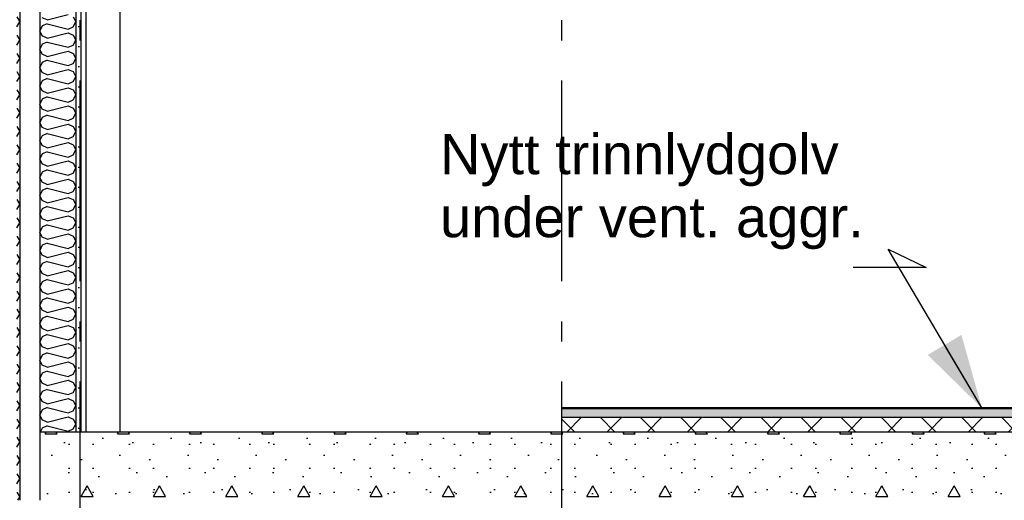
# Model space of a CAD drawing. Header units: millimetres. Extents: x -82116 to -57126, y -2070 to 13065.
# Tile 50 of 74: x -68823 to -66370, y 6070 to 7267. Entities that reach past the tile are written whole.
import ezdxf
from ezdxf.enums import TextEntityAlignment as Align

# ---------------------------------------------------------------- set-up
doc = ezdxf.new("R2010")
doc.units = ezdxf.units.MM
doc.header["$LTSCALE"] = 0.5
doc.header["$MEASUREMENT"] = 0
doc.linetypes.add('Akselinje', pattern=[1500, 1000, -200, 100, -200])
doc.linetypes.add('PLINE', pattern=[0])
for name, color, linetype in [('222- Søyler', 7, 'Continuous'), ('242- Ikke-bærende innervegger', 7, 'Continuous'), ('242- Ikke-bærende innervegger (Skravur)', 7, 'Continuous'), ('251- Frittbærende dekker', 7, 'Continuous'), ('251- Frittbærende dekker (Skravur)', 7, 'Continuous'), ('253- Oppforet gulv_ påstøp (Skravur)(Nye konstruksjoner)', 7, 'Continuous'), ('253- Oppforet gulv_ påstøp(Nye konstruksjoner)', 7, 'Continuous'), ('82-- Modullinjer', 7, 'Continuous'), ('832- Tekst bygning(Nye konstruksjoner)', 7, 'Continuous')]:
    doc.layers.add(name, color=color, linetype=linetype)
doc.styles.add('GENERATED_STYLE_1', font='arial.ttf')
doc.styles.add('GENERATED_STYLE_3', font='arial.ttf')
doc.dimstyles.new('GENERATED_STYLE__2', dxfattribs={"dimtxt": 0.18, "dimasz": 182.4, "dimexe": 0.18, "dimexo": 0.0625, "dimgap": 0, "dimtad": 0, "dimtih": 1, "dimtoh": 1, "dimdec": 4, "dimzin": 0, "dimdsep": 46, "dimcen": 0.09, "dimadec": 0, "dimazin": 0, "dimtfac": 1, "dimtdec": 4, "dimtmove": 0, "dimatfit": 3, "dimldrblk": 'ARROWHEAD_5', "dimfxl": 1, "dimtolj": 1, "dimtzin": 0, "dimarcsym": 0})
pattern_1 = [(270, (0, 0), (86.60254, 0), [0, -50]), (270, (43.3, -25), (86.60254, 0), [0, -50])]

# ---------------------------------------------------------------- blocks, each defined once
blk = doc.blocks.new('*X30')
at = {"layer": '242- Ikke-bærende innervegger (Skravur)', "linetype": 'PLINE'}
for p, q in [((-68755.1, 7266.4), (-68767.3, 7271.9)), ((-68755.1, 7266.4), (-68702.3, 7279.6)), ((-68690.1, 7274.1), (-68683.2, 7261.6)), ((-68690.1, 7249.2), (-68683.2, 7261.6)), ((-68767.3, 7251.3), (-68773.2, 7238.9)), ((-68767.3, 7226.4), (-68773.2, 7238.9)), ((-68755.1, 7256.8), (-68767.3, 7251.3)), ((-68755.1, 7256.8), (-68702.3, 7243.6)), ((-68702.3, 7243.6), (-68690.1, 7249.2)), ((-68755.1, 7220.9), (-68767.3, 7226.4)), ((-68755.1, 7220.9), (-68702.3, 7234.1)), ((-68702.3, 7234.1), (-68690.1, 7228.5)), ((-68690.1, 7228.5), (-68683.2, 7216.1)), ((-68690.1, 7203.7), (-68683.2, 7216.1)), ((-68767.3, 7205.8), (-68773.2, 7193.3)), ((-68767.3, 7180.9), (-68773.2, 7193.3)), ((-68755.1, 7211.3), (-68767.3, 7205.8)), ((-68755.1, 7211.3), (-68702.3, 7198.1)), ((-68755.1, 7175.3), (-68702.3, 7188.5)), ((-68702.3, 7198.1), (-68690.1, 7203.7)), ((-68702.3, 7188.5), (-68690.1, 7183)), ((-68755.1, 7175.3), (-68767.3, 7180.9)), ((-68755.1, 7165.8), (-68767.3, 7160.2)), ((-68755.1, 7165.8), (-68702.3, 7152.6)), ((-68690.1, 7183), (-68683.2, 7170.6)), ((-68690.1, 7158.1), (-68683.2, 7170.6)), ((-68767.3, 7160.2), (-68773.2, 7147.8)), ((-68767.3, 7135.4), (-68773.2, 7147.8)), ((-68755.1, 7129.8), (-68702.3, 7143)), ((-68702.3, 7152.6), (-68690.1, 7158.1)), ((-68702.3, 7143), (-68690.1, 7137.5)), ((-68767.3, 7114.7), (-68773.2, 7102.3)), ((-68755.1, 7129.8), (-68767.3, 7135.4)), ((-68755.1, 7120.3), (-68767.3, 7114.7)), ((-68755.1, 7120.3), (-68702.3, 7107.1)), ((-68690.1, 7137.5), (-68683.2, 7125)), ((-68690.1, 7112.6), (-68683.2, 7125)), ((-68767.3, 7089.8), (-68773.2, 7102.3)), ((-68755.1, 7084.3), (-68702.3, 7097.5)), ((-68702.3, 7107.1), (-68690.1, 7112.6)), ((-68702.3, 7097.5), (-68690.1, 7091.9)), ((-68690.1, 7091.9), (-68683.2, 7079.5)), ((-68767.3, 7069.2), (-68773.2, 7056.7)), ((-68755.1, 7084.3), (-68767.3, 7089.8)), ((-68755.1, 7074.7), (-68767.3, 7069.2)), ((-68755.1, 7074.7), (-68702.3, 7061.5)), ((-68702.3, 7061.5), (-68690.1, 7067.1)), ((-68690.1, 7067.1), (-68683.2, 7079.5)), ((-68767.3, 7044.3), (-68773.2, 7056.7)), ((-68755.1, 7038.8), (-68767.3, 7044.3)), ((-68755.1, 7038.8), (-68702.3, 7052)), ((-68702.3, 7052), (-68690.1, 7046.4)), ((-68690.1, 7046.4), (-68683.2, 7034)), ((-68767.3, 7023.7), (-68773.2, 7011.2)), ((-68755.1, 7029.2), (-68767.3, 7023.7)), ((-68755.1, 7029.2), (-68702.3, 7016)), ((-68702.3, 7016), (-68690.1, 7021.5)), ((-68690.1, 7021.5), (-68683.2, 7034)), ((-68767.3, 6998.8), (-68773.2, 7011.2)), ((-68755.1, 6993.2), (-68767.3, 6998.8)), ((-68755.1, 6993.2), (-68702.3, 7006.4)), ((-68702.3, 7006.4), (-68690.1, 7000.9)), ((-68690.1, 7000.9), (-68683.2, 6988.5)), ((-68767.3, 6978.1), (-68773.2, 6965.7)), ((-68755.1, 6983.7), (-68767.3, 6978.1)), ((-68755.1, 6983.7), (-68702.3, 6970.5)), ((-68702.3, 6970.5), (-68690.1, 6976)), ((-68690.1, 6976), (-68683.2, 6988.5)), ((-68767.3, 6953.3), (-68773.2, 6965.7)), ((-68755.1, 6947.7), (-68767.3, 6953.3)), ((-68755.1, 6947.7), (-68702.3, 6960.9)), ((-68702.3, 6960.9), (-68690.1, 6955.4)), ((-68690.1, 6955.4), (-68683.2, 6942.9)), ((-68690.1, 6930.5), (-68683.2, 6942.9)), ((-68767.3, 6932.6), (-68773.2, 6920.2)), ((-68767.3, 6907.7), (-68773.2, 6920.2)), ((-68755.1, 6938.1), (-68767.3, 6932.6)), ((-68755.1, 6938.1), (-68702.3, 6924.9)), ((-68702.3, 6924.9), (-68690.1, 6930.5)), ((-68755.1, 6902.2), (-68767.3, 6907.7)), ((-68755.1, 6902.2), (-68702.3, 6915.4)), ((-68702.3, 6915.4), (-68690.1, 6909.8)), ((-68690.1, 6909.8), (-68683.2, 6897.4)), ((-68690.1, 6885), (-68683.2, 6897.4)), ((-68767.3, 6887.1), (-68773.2, 6874.6)), ((-68767.3, 6862.2), (-68773.2, 6874.6)), ((-68755.1, 6892.6), (-68767.3, 6887.1)), ((-68755.1, 6892.6), (-68702.3, 6879.4)), ((-68755.1, 6856.7), (-68702.3, 6869.9)), ((-68702.3, 6879.4), (-68690.1, 6885)), ((-68702.3, 6869.9), (-68690.1, 6864.3)), ((-68755.1, 6856.7), (-68767.3, 6862.2)), ((-68755.1, 6847.1), (-68767.3, 6841.5)), ((-68755.1, 6847.1), (-68702.3, 6833.9)), ((-68690.1, 6864.3), (-68683.2, 6851.9)), ((-68690.1, 6839.4), (-68683.2, 6851.9)), ((-68767.3, 6841.5), (-68773.2, 6829.1)), ((-68767.3, 6816.7), (-68773.2, 6829.1)), ((-68755.1, 6811.1), (-68702.3, 6824.3)), ((-68702.3, 6833.9), (-68690.1, 6839.4)), ((-68702.3, 6824.3), (-68690.1, 6818.8)), ((-68767.3, 6796), (-68773.2, 6783.6)), ((-68755.1, 6811.1), (-68767.3, 6816.7)), ((-68755.1, 6801.6), (-68767.3, 6796)), ((-68755.1, 6801.6), (-68702.3, 6788.4)), ((-68690.1, 6818.8), (-68683.2, 6806.3)), ((-68690.1, 6793.9), (-68683.2, 6806.3)), ((-68767.3, 6771.1), (-68773.2, 6783.6)), ((-68755.1, 6765.6), (-68767.3, 6771.1)), ((-68755.1, 6765.6), (-68702.3, 6778.8)), ((-68702.3, 6788.4), (-68690.1, 6793.9)), ((-68702.3, 6778.8), (-68690.1, 6773.2)), ((-68690.1, 6773.2), (-68683.2, 6760.8)), ((-68767.3, 6750.5), (-68773.2, 6738.1)), ((-68755.1, 6756), (-68767.3, 6750.5)), ((-68755.1, 6756), (-68702.3, 6742.8)), ((-68702.3, 6742.8), (-68690.1, 6748.4)), ((-68690.1, 6748.4), (-68683.2, 6760.8)), ((-68767.3, 6725.6), (-68773.2, 6738.1)), ((-68755.1, 6720.1), (-68767.3, 6725.6)), ((-68755.1, 6720.1), (-68702.3, 6733.3)), ((-68702.3, 6733.3), (-68690.1, 6727.7)), ((-68690.1, 6727.7), (-68683.2, 6715.3)), ((-68767.3, 6705), (-68773.2, 6692.5)), ((-68755.1, 6710.5), (-68767.3, 6705)), ((-68755.1, 6710.5), (-68702.3, 6697.3)), ((-68702.3, 6697.3), (-68690.1, 6702.9)), ((-68690.1, 6702.9), (-68683.2, 6715.3)), ((-68767.3, 6680.1), (-68773.2, 6692.5)), ((-68755.1, 6674.5), (-68767.3, 6680.1)), ((-68755.1, 6674.5), (-68702.3, 6687.7)), ((-68702.3, 6687.7), (-68690.1, 6682.2)), ((-68690.1, 6682.2), (-68683.2, 6669.8)), ((-68767.3, 6659.4), (-68773.2, 6647)), ((-68755.1, 6665), (-68767.3, 6659.4)), ((-68755.1, 6665), (-68702.3, 6651.8)), ((-68702.3, 6651.8), (-68690.1, 6657.3)), ((-68690.1, 6657.3), (-68683.2, 6669.8)), ((-68767.3, 6634.6), (-68773.2, 6647)), ((-68755.1, 6629), (-68767.3, 6634.6)), ((-68755.1, 6629), (-68702.3, 6642.2)), ((-68702.3, 6642.2), (-68690.1, 6636.7)), ((-68690.1, 6636.7), (-68683.2, 6624.2)), ((-68690.1, 6611.8), (-68683.2, 6624.2)), ((-68767.3, 6613.9), (-68773.2, 6601.5)), ((-68767.3, 6589), (-68773.2, 6601.5)), ((-68755.1, 6619.5), (-68767.3, 6613.9)), ((-68755.1, 6619.5), (-68702.3, 6606.3)), ((-68702.3, 6606.3), (-68690.1, 6611.8)), ((-68755.1, 6583.5), (-68767.3, 6589)), ((-68755.1, 6583.5), (-68702.3, 6596.7)), ((-68702.3, 6596.7), (-68690.1, 6591.1)), ((-68690.1, 6591.1), (-68683.2, 6578.7)), ((-68690.1, 6566.3), (-68683.2, 6578.7)), ((-68767.3, 6568.4), (-68773.2, 6555.9)), ((-68767.3, 6543.5), (-68773.2, 6555.9)), ((-68755.1, 6573.9), (-68767.3, 6568.4)), ((-68755.1, 6573.9), (-68702.3, 6560.7)), ((-68755.1, 6538), (-68702.3, 6551.2)), ((-68702.3, 6560.7), (-68690.1, 6566.3)), ((-68702.3, 6551.2), (-68690.1, 6545.6)), ((-68755.1, 6538), (-68767.3, 6543.5)), ((-68755.1, 6528.4), (-68767.3, 6522.8)), ((-68755.1, 6528.4), (-68702.3, 6515.2)), ((-68690.1, 6545.6), (-68683.2, 6533.2)), ((-68690.1, 6520.7), (-68683.2, 6533.2)), ((-68767.3, 6522.8), (-68773.2, 6510.4)), ((-68767.3, 6498), (-68773.2, 6510.4)), ((-68755.1, 6492.4), (-68702.3, 6505.6)), ((-68702.3, 6515.2), (-68690.1, 6520.7)), ((-68702.3, 6505.6), (-68690.1, 6500.1)), ((-68767.3, 6477.3), (-68773.2, 6464.9)), ((-68755.1, 6492.4), (-68767.3, 6498)), ((-68755.1, 6482.9), (-68767.3, 6477.3)), ((-68755.1, 6482.9), (-68702.3, 6469.7)), ((-68690.1, 6500.1), (-68683.2, 6487.7)), ((-68690.1, 6475.2), (-68683.2, 6487.7)), ((-68767.3, 6452.5), (-68773.2, 6464.9)), ((-68755.1, 6446.9), (-68767.3, 6452.5)), ((-68755.1, 6446.9), (-68702.3, 6460.1)), ((-68702.3, 6469.7), (-68690.1, 6475.2)), ((-68702.3, 6460.1), (-68690.1, 6454.6)), ((-68690.1, 6454.6), (-68683.2, 6442.1)), ((-68767.3, 6431.8), (-68773.2, 6419.4)), ((-68755.1, 6437.3), (-68767.3, 6431.8)), ((-68755.1, 6437.3), (-68702.3, 6424.1)), ((-68702.3, 6424.1), (-68690.1, 6429.7)), ((-68690.1, 6429.7), (-68683.2, 6442.1)), ((-68767.3, 6406.9), (-68773.2, 6419.4)), ((-68755.1, 6401.4), (-68767.3, 6406.9)), ((-68755.1, 6401.4), (-68702.3, 6414.6)), ((-68702.3, 6414.6), (-68690.1, 6409)), ((-68690.1, 6409), (-68683.2, 6396.6)), ((-68767.3, 6386.3), (-68773.2, 6373.8)), ((-68755.1, 6391.8), (-68767.3, 6386.3)), ((-68755.1, 6391.8), (-68702.3, 6378.6)), ((-68702.3, 6378.6), (-68690.1, 6384.2)), ((-68690.1, 6384.2), (-68683.2, 6396.6)), ((-68767.3, 6361.4), (-68773.2, 6373.8)), ((-68755.1, 6355.9), (-68767.3, 6361.4)), ((-68755.1, 6355.9), (-68702.3, 6369.1)), ((-68702.3, 6369.1), (-68690.1, 6363.5)), ((-68690.1, 6363.5), (-68683.2, 6351.1)), ((-68767.3, 6340.7), (-68773.2, 6328.3)), ((-68755.1, 6346.3), (-68767.3, 6340.7)), ((-68755.1, 6346.3), (-68702.3, 6333.1)), ((-68702.3, 6333.1), (-68690.1, 6338.6)), ((-68690.1, 6338.6), (-68683.2, 6351.1)), ((-68767.3, 6315.9), (-68773.2, 6328.3)), ((-68755.1, 6310.3), (-68767.3, 6315.9)), ((-68755.1, 6310.3), (-68702.3, 6323.5)), ((-68702.3, 6323.5), (-68690.1, 6318)), ((-68690.1, 6318), (-68683.2, 6305.5)), ((-68690.1, 6293.1), (-68683.2, 6305.5)), ((-68767.3, 6295.2), (-68773.2, 6282.8)), ((-68767.3, 6270.3), (-68773.2, 6282.8)), ((-68755.1, 6300.8), (-68767.3, 6295.2)), ((-68755.1, 6300.8), (-68702.3, 6287.6)), ((-68702.3, 6287.6), (-68690.1, 6293.1)), ((-68755.1, 6264.8), (-68767.3, 6270.3)), ((-68755.1, 6264.8), (-68702.3, 6278)), ((-68702.3, 6278), (-68690.1, 6272.4)), ((-68690.1, 6272.4), (-68683.2, 6260)), ((-68690.1, 6247.6), (-68683.2, 6260)), ((-68767.3, 6249.7), (-68771.9, 6240)), ((-68755.1, 6255.2), (-68767.3, 6249.7)), ((-68755.1, 6255.2), (-68702.3, 6242)), ((-68702.3, 6242), (-68690.1, 6247.6))]:
    blk.add_line(p, q, dxfattribs=at)
blk = doc.blocks.new('*X31')
at = {"layer": '242- Ikke-bærende innervegger (Skravur)', "linetype": 'PLINE'}
for p, q in [((-68830.1, 7274.1), (-68823.2, 7261.6)), ((-68830.1, 7249.2), (-68823.2, 7261.6)), ((-68830.1, 7228.5), (-68823.2, 7216.1)), ((-68830.1, 7203.7), (-68823.2, 7216.1)), ((-68830.1, 7183), (-68823.2, 7170.6)), ((-68830.1, 7158.1), (-68823.2, 7170.6)), ((-68830.1, 7137.5), (-68823.2, 7125)), ((-68830.1, 7112.6), (-68823.2, 7125)), ((-68830.1, 7091.9), (-68823.2, 7079.5)), ((-68830.1, 7067.1), (-68823.2, 7079.5)), ((-68830.1, 7046.4), (-68823.2, 7034)), ((-68830.1, 7021.5), (-68823.2, 7034)), ((-68830.1, 7000.9), (-68823.2, 6988.5)), ((-68830.1, 6976), (-68823.2, 6988.5)), ((-68830.1, 6955.4), (-68823.2, 6942.9)), ((-68830.1, 6930.5), (-68823.2, 6942.9)), ((-68830.1, 6909.8), (-68823.2, 6897.4)), ((-68830.1, 6885), (-68823.2, 6897.4)), ((-68830.1, 6864.3), (-68823.2, 6851.9)), ((-68830.1, 6839.4), (-68823.2, 6851.9)), ((-68830.1, 6818.8), (-68823.2, 6806.3)), ((-68830.1, 6793.9), (-68823.2, 6806.3)), ((-68830.1, 6773.2), (-68823.2, 6760.8)), ((-68830.1, 6748.4), (-68823.2, 6760.8)), ((-68830.1, 6727.7), (-68823.2, 6715.3)), ((-68830.1, 6702.9), (-68823.2, 6715.3)), ((-68830.1, 6682.2), (-68823.2, 6669.8)), ((-68830.1, 6657.3), (-68823.2, 6669.8)), ((-68830.1, 6636.7), (-68823.2, 6624.2)), ((-68830.1, 6611.8), (-68823.2, 6624.2)), ((-68830.1, 6591.1), (-68823.2, 6578.7)), ((-68830.1, 6566.3), (-68823.2, 6578.7)), ((-68830.1, 6545.6), (-68823.2, 6533.2)), ((-68830.1, 6520.7), (-68823.2, 6533.2)), ((-68830.1, 6500.1), (-68823.2, 6487.7)), ((-68830.1, 6475.2), (-68823.2, 6487.7)), ((-68830.1, 6454.6), (-68823.2, 6442.1)), ((-68830.1, 6429.7), (-68823.2, 6442.1)), ((-68830.1, 6409), (-68823.2, 6396.6)), ((-68830.1, 6384.2), (-68823.2, 6396.6)), ((-68830.1, 6363.5), (-68823.2, 6351.1)), ((-68830.1, 6338.6), (-68823.2, 6351.1)), ((-68830.1, 6318), (-68823.2, 6305.5)), ((-68830.1, 6293.1), (-68823.2, 6305.5)), ((-68830.1, 6272.4), (-68823.2, 6260)), ((-68830.1, 6247.6), (-68823.2, 6260)), ((-68830.1, 6226.9), (-68823.2, 6214.5)), ((-68830.1, 6202.1), (-68823.2, 6214.5)), ((-68830.1, 6181.4), (-68823.2, 6169)), ((-68830.1, 6156.5), (-68823.2, 6169)), ((-68830.1, 6135.9), (-68823.2, 6123.4)), ((-68830.1, 6111), (-68823.2, 6123.4)), ((-68830.1, 6090.3), (-68823.2, 6077.9)), ((-68827.6, 6070), (-68823.2, 6077.9))]:
    blk.add_line(p, q, dxfattribs=at)
blk = doc.blocks.new('*X33')
at = {"layer": '253- Oppforet gulv_ påstøp (Skravur)(Nye konstruksjoner)', "linetype": 'PLINE'}
for p, q in [((-67440, 6240), (-67473.2, 6273.2)), ((-67460, 6240), (-67424, 6276)), ((-67340, 6240), (-67376, 6276)), ((-67360, 6240), (-67324, 6276)), ((-67240, 6240), (-67276, 6276)), ((-67260, 6240), (-67224, 6276)), ((-67140, 6240), (-67176, 6276)), ((-67160, 6240), (-67124, 6276)), ((-67040, 6240), (-67076, 6276)), ((-67060, 6240), (-67024, 6276)), ((-66940, 6240), (-66976, 6276)), ((-66960, 6240), (-66924, 6276)), ((-66840, 6240), (-66876, 6276)), ((-66860, 6240), (-66824, 6276)), ((-66740, 6240), (-66776, 6276)), ((-66760, 6240), (-66724, 6276)), ((-66640, 6240), (-66676, 6276)), ((-66660, 6240), (-66624, 6276)), ((-66540, 6240), (-66576, 6276)), ((-66560, 6240), (-66524, 6276)), ((-66440, 6240), (-66476, 6276)), ((-66460, 6240), (-66424, 6276)), ((-66340, 6240), (-66376, 6276)), ((-66360, 6240), (-66324, 6276)), ((-66240, 6240), (-66276, 6276)), ((-66260, 6240), (-66224, 6276)), ((-66140, 6240), (-66176, 6276)), ((-66160, 6240), (-66124, 6276)), ((-66040, 6240), (-66076, 6276)), ((-66060, 6240), (-66024, 6276)), ((-65940, 6240), (-65976, 6276)), ((-65960, 6240), (-65924, 6276)), ((-65840, 6240), (-65876, 6276)), ((-65860, 6240), (-65824, 6276)), ((-65740, 6240), (-65776, 6276)), ((-65760, 6240), (-65724, 6276)), ((-65640, 6240), (-65676, 6276)), ((-65660, 6240), (-65624, 6276)), ((-65540, 6240), (-65576, 6276)), ((-65560, 6240), (-65524, 6276)), ((-65440, 6240), (-65476, 6276)), ((-65460, 6240), (-65424, 6276)), ((-65340, 6240), (-65376, 6276)), ((-65360, 6240), (-65324, 6276)), ((-65240, 6240), (-65276, 6276)), ((-65260, 6240), (-65224, 6276)), ((-65140, 6240), (-65176, 6276)), ((-65160, 6240), (-65124, 6276))]:
    blk.add_line(p, q, dxfattribs=at)
blk = doc.blocks.new('Standard grid marker[4]', base_point=(-68673.2, 12565.5))
at = {"layer": '82-- Modullinjer', "linetype": 'Akselinje'}
blk.add_line((-68673.2, 12365.5), (-68673.2, 1550), dxfattribs=at)
at = {"layer": '82-- Modullinjer', "style": 'GENERATED_STYLE_1'}
for tag, p in [('AC_MarkerText_1_0', (-68673.2, 12903)), ('AC_MarkerText_1_1', (-68673.2, 1187.5))]:
    blk.add_attdef(tag, text='', height=175, rotation=360, dxfattribs=at).set_placement(p, align=Align.TOP_CENTER)
blk = doc.blocks.new('Standard grid marker[5]', base_point=(-67473.2, 12565.5))
at = {"layer": '82-- Modullinjer', "linetype": 'Akselinje'}
blk.add_line((-67473.2, 12365.5), (-67473.2, 1550), dxfattribs=at)
at = {"layer": '82-- Modullinjer', "style": 'GENERATED_STYLE_1'}
for tag, p in [('AC_MarkerText_1_0', (-67473.2, 12903)), ('AC_MarkerText_1_1', (-67473.2, 1187.5))]:
    blk.add_attdef(tag, text='', height=175, rotation=360, dxfattribs=at).set_placement(p, align=Align.TOP_CENTER)
blk = doc.blocks.new('ARROWHEAD_5')
at = {"linetype": 'Continuous'}
blk.add_hatch(color=256, dxfattribs=at).paths.add_polyline_path([(-1, 0.2679), (0, 0), (-1, -0.2679)])
blk.add_line((0, 0), (-1, 0), dxfattribs=at)

msp = doc.modelspace()

# ---------------------------------------------------------------- hatches: boundary and pattern name
at = {"layer": '242- Ikke-bærende innervegger (Skravur)', "linetype": 'Continuous'}
h = msp.add_hatch(dxfattribs=at)
h.set_pattern_fill('Gips', color=256, style=0, pattern_type=2)
h.set_pattern_definition(pattern_1)
h.paths.add_polyline_path([(-68683.2, 6240), (-68670.7, 6240), (-68670.7, 8477.5), (-68683.2, 8475.8)])
h = msp.add_hatch(dxfattribs=at)
h.set_pattern_fill('Gips', color=256, style=0, pattern_type=2)
h.set_pattern_definition(pattern_1)
h.paths.add_polyline_path([(-68658.2, 8479.1), (-68670.7, 8477.5), (-68670.7, 6240), (-68658.2, 6240)])
at = {"layer": '251- Frittbærende dekker (Skravur)', "linetype": 'Continuous'}
h = msp.add_hatch(dxfattribs=at)
h.set_pattern_fill('Betong_strukturell', color=256, style=0, pattern_type=2)
h.set_pattern_definition([(0, (0, 0), (0, 311.7692), [30, -150]), (0, (90, 155.9), (0, 311.7692), [30, -150]), (60, (0, 0), (-270, 155.8846), [30, -150]), (60, (180, 0), (-270, 155.8846), [30, -150]), (120, (30, 0), (270, 155.8846), [30, -150]), (120, (210, 0), (270, 155.8846), [30, -150]), (0, (0, 30), (0, 60), [0, -60, 0, -90.000004]), (45, (30, 30), (-42.42641, 42.42641), [0, -45, 0, -75.000003])])
h.paths.add_polyline_path([(-68773.2, 6070), (-64973.2, 6070), (-64973.2, 6240), (-68773.2, 6240)])
at = {"layer": '253- Oppforet gulv_ påstøp (Skravur)(Nye konstruksjoner)', "linetype": 'Continuous'}
msp.add_hatch(color=256, dxfattribs=at).paths.add_polyline_path([(-67473.2, 6298), (-65085.7, 6298), (-65085.7, 6300), (-67473.2, 6300)])
h = msp.add_hatch(dxfattribs=at)
h.set_pattern_fill('Prikker_tett', color=256, style=0, pattern_type=2)
h.set_pattern_definition([(0, (0, 0), (0, 43.30127), [0, -25]), (0, (12.5, 21.65), (0, 43.30127), [0, -25])])
h.paths.add_polyline_path([(-67473.2, 6298), (-67473.2, 6276), (-65085.7, 6276), (-65085.7, 6298)])

# ---------------------------------------------------------------- linework, layer by layer
at = {"layer": '222- Søyler', "linetype": 'PLINE'}
msp.add_line((-68573.2, 6240), (-68573.2, 7979.2), dxfattribs=at)
at = {"layer": '242- Ikke-bærende innervegger', "linetype": 'PLINE'}
for p, q in [((-68773.2, 8464), (-68773.2, 6240)), ((-68683.2, 8475.8), (-68683.2, 6240)), ((-68670.7, 8477.5), (-68670.7, 6240)), ((-68658.2, 8479.1), (-68658.2, 6240)), ((-68823.2, 8457.4), (-68823.2, 6070))]:
    msp.add_line(p, q, dxfattribs=at)
at = {"layer": '251- Frittbærende dekker', "linetype": 'PLINE'}
for p, q in [((-68773.2, 6240), (-68773.2, 6070)), ((-67473.2, 6240), (-68658.2, 6240))]:
    msp.add_line(p, q, dxfattribs=at)
at = {"layer": '251- Frittbærende dekker', "linetype": 'PLINE', "flags": 128}
for points in [[(-68658.2, 6240), (-68670.7, 6240), (-68683.2, 6240), (-68773.2, 6240)], [(-64973.2, 6240), (-65023.2, 6240), (-65025.2, 6240), (-65073.2, 6240), (-65085.7, 6240), (-67473.2, 6240)]]:
    msp.add_lwpolyline(points, dxfattribs=at)
at = {"layer": '253- Oppforet gulv_ påstøp(Nye konstruksjoner)', "linetype": 'PLINE'}
for p, q in [((-65085.7, 6300), (-67473.2, 6300)), ((-65085.7, 6298), (-67473.2, 6298)), ((-65085.7, 6276), (-67473.2, 6276))]:
    msp.add_line(p, q, dxfattribs=at)
at = {"layer": '253- Oppforet gulv_ påstøp(Nye konstruksjoner)', "linetype": 'PLINE', "flags": 128}
msp.add_lwpolyline([(-67473.2, 6300), (-67473.2, 6298), (-67473.2, 6276), (-67473.2, 6240)], dxfattribs=at)

# ---------------------------------------------------------------- block references
at = {"layer": '242- Ikke-bærende innervegger'}
for name in ['*X30', '*X31']:
    msp.add_blockref(name, (0, 0), dxfattribs=at)
at = {"layer": '253- Oppforet gulv_ påstøp(Nye konstruksjoner)'}
msp.add_blockref('*X33', (0, 0), dxfattribs=at)
at = {"layer": '82-- Modullinjer', "linetype": 'PLINE'}
for name, p in [('Standard grid marker[4]', (-68673.2, 12565.5)), ('Standard grid marker[5]', (-67473.2, 12565.5))]:
    msp.add_blockref(name, p, dxfattribs=at)

# ---------------------------------------------------------------- texts
at = {"layer": '832- Tekst bygning(Nye konstruksjoner)', "linetype": 'Continuous', "insert": (-67776.1, 6695.1), "char_height": 100, "attachment_point": 7, "line_spacing_factor": 0.940384, "style": 'GENERATED_STYLE_3'}
msp.add_mtext('\\A1;{\\pql;\\fArial|b0|i0|c0|p0;\\W1.000000;Ny\\fArial|b0|i0|c0|p0;\\W1.000000;tt trinnlydgolv \\P\\pql;\\fArial|b0|i0|c0|p0;\\W1.000000;under vent. aggr.}', dxfattribs=at)

# ---------------------------------------------------------------- leaders
at = {"layer": '832- Tekst bygning(Nye konstruksjoner)', "linetype": 'PLINE', "annotation_type": 0, "has_hookline": 1, "hookline_direction": 1, "text_width": 1034.2}
msp.add_leader([(-66425.8, 6300), (-66659.7, 6695.1), (-66564.4, 6649.7), (-66746.8, 6649.7)], dimstyle='GENERATED_STYLE__2', dxfattribs=at)

doc.saveas('drawing.dxf')
